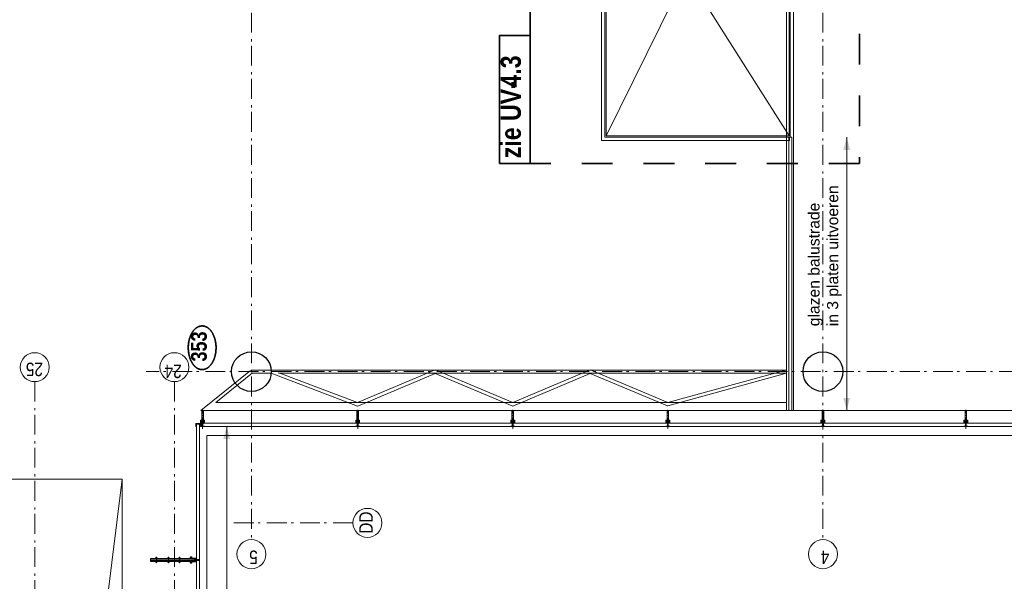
# Model space of a CAD drawing. Header units: millimetres. Extents: x 164654 to 368283, y 131426 to 252133.
# Tile 91 of 144: x 327768 to 340172, y 217346 to 224421. Entities that reach past the tile are written whole.
import ezdxf
from ezdxf.enums import TextEntityAlignment as Align

# ---------------------------------------------------------------- set-up
doc = ezdxf.new("R2010")
doc.units = ezdxf.units.MM
doc.header["$LTSCALE"] = 400
for name, pattern in [('STYLE_01', [0.416641, 0.208282, -0.208359]), ('STYLE_06', [1.041641, 0.625, -0.208282, 0.069427, -0.138931]), ('STYLE_15', [0.240945, 0.11811, -0.059055, 0.004724, -0.059055]), ('STYLE_16', [0.177165, 0.11811, -0.059055]), ('STYLE_21', [0.138889, 0.069444, -0.069444]), ('STYLE_22', [1.944444, 0.972222, -0.972222])]:
    doc.linetypes.add(name, pattern=pattern)
for name, color, linetype, lineweight in [('Buitenkozijnen', 140, 'Continuous', 15), ('Detailaanduiding', 5, 'Continuous', 70), ('Fragmentaanduiding', 1, 'STYLE_22', 35), ('leuning', 43, 'Continuous', 5), ('mat-beton (ihwg)', 5, 'Continuous', 25), ('mat-glas-hor', 5, 'Continuous', 15), ('mat-glas-vert', 5, 'Continuous', 15), ('mat-staal_zink', 140, 'Continuous', 15), ('None', 7, 'Continuous', 9), ('Tekst', 140, 'Continuous', 15)]:
    doc.layers.add(name, color=color, linetype=linetype, lineweight=lineweight)
doc.styles.add('Arial', font='arial.ttf', dxfattribs={"height": 211.666667})
doc.styles.add('Arial Narrow', font='ARIALN.TTF', dxfattribs={"height": 222.25})
doc.styles.add('Arial Narrow (bold)', font='ARIALNB.TTF', dxfattribs={"height": 172.861111})
doc.styles.get("Standard").update_dxf_attribs({"font": 'arial.ttf'})

# ---------------------------------------------------------------- blocks, each defined once
blk = doc.blocks.new('*U262')
at = {"layer": 'None', "color": 43, "linetype": 'Continuous', "lineweight": 9}
for p, q in [((30156, -5073), (30662, -5697)), ((30156, -5073), (30156, -12446)), ((30256, -5260), (30631, -5723)), ((30256, -5260), (30256, -12446)), ((30626, -5710), (30626, -5956)), ((30666, -5710), (30666, -12446)), ((30626, -5957), (30213, -7048)), ((30632, -6054), (30256, -7048)), ((30626, -6053), (30626, -12446)), ((30213, -7049), (30624, -8025)), ((30256, -7048), (30668, -8026)), ((30624, -8026), (30213, -9002)), ((30668, -8025), (30256, -9003)), ((30213, -9003), (30624, -9979)), ((30256, -9002), (30668, -9979)), ((30624, -9979), (30214, -10953)), ((30668, -9979), (30256, -10957)), ((30214, -10954), (30627, -12451)), ((30256, -10956), (30665, -12441))]:
    blk.add_line(p, q, dxfattribs=at)
blk = doc.blocks.new('*U321')
at = {"layer": 'None', "color": 8, "linetype": 'Continuous', "lineweight": 5}
blk.add_lwpolyline([(29291, -4080), (29291, -2100), (21471, -2100), (21471, -4080)], close=True, dxfattribs=at)
blk.add_lwpolyline([(29291, -2100), (21471, -3068), (21471, -3112), (29291, -4080)], dxfattribs=at)
blk = doc.blocks.new('Kolom O 500')
at = {"layer": 'mat-beton (ihwg)', "lineweight": 25}
blk.add_circle((0, 0), 250, dxfattribs=at)
blk = doc.blocks.new('*U1117')
at = {"layer": 'mat-staal_zink', "lineweight": 15}
blk.add_open_spline([(36046, -10005), (36051, -10005), (36056, -10002), (36061, -9999), (36063, -9995), (36066, -9990), (36066, -9985), (36066, -9979), (36063, -9975), (36061, -9970), (36056, -9968), (36051, -9965), (36046, -9965), (36041, -9965), (36036, -9968), (36031, -9970), (36029, -9975), (36026, -9979), (36026, -9985), (36026, -9990), (36029, -9995), (36031, -9999), (36036, -10002), (36041, -10005), (36046, -10005)], degree=2, knots=[0, 0, 0, 0.08347, 0.08347, 0.166803, 0.166803, 0.25, 0.25, 0.333197, 0.333197, 0.41653, 0.41653, 0.5, 0.5, 0.58347, 0.58347, 0.666803, 0.666803, 0.75, 0.75, 0.833197, 0.833197, 0.91653, 0.91653, 1, 1, 1], dxfattribs=at)
at = {"layer": 'None', "lineweight": 9}
for p, q in [((36106, -9930), (35986, -9930)), ((35986, -10179), (35986, -9930)), ((36106, -10179), (36106, -9930)), ((36106, -10179), (35986, -10179)), ((36106, -12023), (35986, -12023)), ((35986, -12445), (35986, -12023)), ((36106, -12445), (36106, -12023)), ((36106, -12445), (35986, -12445))]:
    blk.add_line(p, q, dxfattribs=at)
at = {"layer": 'None', "linetype": 'STYLE_01', "lineweight": 9}
for p, q in [((36106, -10179), (35986, -10179)), ((35986, -12023), (35986, -10179)), ((36106, -12023), (36106, -10179)), ((36106, -12023), (35986, -12023))]:
    blk.add_line(p, q, dxfattribs=at)
blk = doc.blocks.new('*U1118')
at = {"layer": 'None', "color": 8, "linetype": 'Continuous', "lineweight": 5}
blk.add_lwpolyline([(38856, -11980), (39086, -11980), (39086, -10180), (38856, -10180)], close=True, dxfattribs=at)
at = {"layer": 'None', "color": 8, "linetype": 'STYLE_01', "lineweight": 5}
blk.add_lwpolyline([(39111, -11980), (39111, -10180), (39086, -10180), (39086, -11980)], close=True, dxfattribs=at)
blk = doc.blocks.new('*U1119')
at = {"layer": 'None', "color": 8, "linetype": 'Continuous', "lineweight": 5}
blk.add_lwpolyline([(38626, -11980), (38856, -11980), (38856, -10180), (38626, -10180)], close=True, dxfattribs=at)
at = {"layer": 'None', "color": 8, "linetype": 'STYLE_01', "lineweight": 5}
blk.add_lwpolyline([(38881, -11980), (38881, -10180), (38856, -10180), (38856, -11980)], close=True, dxfattribs=at)
blk = doc.blocks.new('*U1120')
at = {"layer": 'None', "color": 8, "linetype": 'Continuous', "lineweight": 5}
blk.add_lwpolyline([(38396, -11980), (38626, -11980), (38626, -10180), (38396, -10180)], close=True, dxfattribs=at)
at = {"layer": 'None', "color": 8, "linetype": 'STYLE_01', "lineweight": 5}
blk.add_lwpolyline([(38651, -11980), (38651, -10180), (38626, -10180), (38626, -11980)], close=True, dxfattribs=at)
blk = doc.blocks.new('*U1121')
at = {"layer": 'None', "color": 8, "linetype": 'Continuous', "lineweight": 5}
blk.add_lwpolyline([(38166, -11980), (38396, -11980), (38396, -10180), (38166, -10180)], close=True, dxfattribs=at)
at = {"layer": 'None', "color": 8, "linetype": 'STYLE_01', "lineweight": 5}
blk.add_lwpolyline([(38421, -11980), (38421, -10180), (38396, -10180), (38396, -11980)], close=True, dxfattribs=at)
blk = doc.blocks.new('*U1122')
at = {"layer": 'None', "color": 8, "linetype": 'Continuous', "lineweight": 5}
blk.add_lwpolyline([(37936, -11980), (38166, -11980), (38166, -10180), (37936, -10180)], close=True, dxfattribs=at)
at = {"layer": 'None', "color": 8, "linetype": 'STYLE_01', "lineweight": 5}
blk.add_lwpolyline([(38191, -11980), (38191, -10180), (38166, -10180), (38166, -11980)], close=True, dxfattribs=at)
blk = doc.blocks.new('*U1123')
at = {"layer": 'None', "color": 8, "linetype": 'Continuous', "lineweight": 5}
blk.add_lwpolyline([(37706, -11980), (37936, -11980), (37936, -10180), (37706, -10180)], close=True, dxfattribs=at)
at = {"layer": 'None', "color": 8, "linetype": 'STYLE_01', "lineweight": 5}
blk.add_lwpolyline([(37961, -11980), (37961, -10180), (37936, -10180), (37936, -11980)], close=True, dxfattribs=at)
blk = doc.blocks.new('*U1124')
at = {"layer": 'None', "color": 8, "linetype": 'Continuous', "lineweight": 5}
blk.add_lwpolyline([(37476, -11980), (37706, -11980), (37706, -10180), (37476, -10180)], close=True, dxfattribs=at)
at = {"layer": 'None', "color": 8, "linetype": 'STYLE_01', "lineweight": 5}
blk.add_lwpolyline([(37731, -11980), (37731, -10180), (37706, -10180), (37706, -11980)], close=True, dxfattribs=at)
blk = doc.blocks.new('*U1125')
at = {"layer": 'None', "color": 8, "linetype": 'Continuous', "lineweight": 5}
blk.add_lwpolyline([(37246, -11980), (37476, -11980), (37476, -10180), (37246, -10180)], close=True, dxfattribs=at)
at = {"layer": 'None', "color": 8, "linetype": 'STYLE_01', "lineweight": 5}
blk.add_lwpolyline([(37501, -11980), (37501, -10180), (37476, -10180), (37476, -11980)], close=True, dxfattribs=at)
blk = doc.blocks.new('*U1126')
at = {"layer": 'None', "color": 8, "linetype": 'Continuous', "lineweight": 5}
blk.add_lwpolyline([(37016, -11980), (37246, -11980), (37246, -10180), (37016, -10180)], close=True, dxfattribs=at)
at = {"layer": 'None', "color": 8, "linetype": 'STYLE_01', "lineweight": 5}
blk.add_lwpolyline([(37271, -11980), (37271, -10180), (37246, -10180), (37246, -11980)], close=True, dxfattribs=at)
blk = doc.blocks.new('*U1127')
at = {"layer": 'leuning', "color": 140, "linetype": 'Continuous', "lineweight": 15}
blk.add_lwpolyline([(33558, -10122), (33558, -12490), (33598, -12490), (33598, -10162), (38950, -10162), (38950, -10122)], close=True, dxfattribs=at)
at = {"layer": 'None', "linetype": 'STYLE_01', "lineweight": 9}
for p, q in [((37644, -10150), (37564, -10150)), ((37564, -12010), (37564, -10150)), ((37644, -12010), (37644, -10150)), ((38564, -10150), (38484, -10150)), ((38484, -12010), (38484, -10150)), ((38564, -12010), (38564, -10150)), ((37644, -12010), (37564, -12010)), ((38564, -12010), (38484, -12010))]:
    blk.add_line(p, q, dxfattribs=at)
at = {"layer": 'None', "color": 8, "linetype": 'Continuous', "lineweight": 5}
for p, q in [((33616, -12485), (37247, -10180)), ((37272, -11980), (33616, -10180)), ((37246, -11080), (38920, -11080)), ((33598, -12495), (35434, -12495))]:
    blk.add_line(p, q, dxfattribs=at)
blk.add_lwpolyline([(35416, -11980), (35416, -12485), (33616, -12485), (33616, -10180), (37006, -10180), (37006, -11980)], close=True, dxfattribs=at)
at = {"layer": 'None', "color": 140, "linetype": 'Continuous', "lineweight": 15}
blk.add_lwpolyline([(35434, -11998), (35434, -12490), (35474, -12490), (35474, -12038), (38950, -12038), (38950, -11998)], close=True, dxfattribs=at)
at = {"layer": 'None', "color": 8, "lineweight": 5}
blk.add_solid([(38920, -11080), (38761, -11123), (38761, -11037)], dxfattribs=at)
at = {"layer": 'None', "color": 7}
for name in ['*U1117', '*U1126', '*U1125', '*U1124', '*U1123', '*U1122', '*U1121', '*U1120', '*U1119', '*U1118']:
    blk.add_blockref(name, (0, 0), dxfattribs=at)
blk = doc.blocks.new('Fragment')
at = {"layer": 'Fragmentaanduiding', "linetype": 'Continuous', "lineweight": 35}
blk.add_lwpolyline([(-774, 197), (838, 197), (838, -190), (-774, -190)], close=True, dxfattribs=at)
at = {"layer": 'Fragmentaanduiding', "insert": (-707, 182), "char_height": 254, "attachment_point": 1, "style": 'Arial Narrow (bold)'}
blk.add_mtext('zie UV-', dxfattribs=at)
at = {"layer": 'Fragmentaanduiding', "style": 'Arial Narrow (bold)'}
blk.add_attdef('Fragment', text='', height=254, dxfattribs=at).set_placement((183, 182), align=Align.TOP_LEFT)
at = {"layer": 'None', "color": 0, "flags": 1}
blk.add_attdef('Detail', (-774, -647), '', height=254, dxfattribs=at)
blk = doc.blocks.new('*U152')
at = {"layer": 'None', "color": 8, "lineweight": 5, "flags": 128}
for points in [[(-5, -154), (-5, -154, 0.414214), (-5, -155), (-5, -173), (-5, -173, 0.414214), (-5, -173), (-4, -173), (-4, -173, 0.414214), (-3, -173), (-3, -173, 0.414214), (-4, -172), (-4, -172), (-4, -169), (-4, -169, -0.414214), (-4, -168), (-3, -168), (-3, -168, 0.221695), (-2, -168), (-1, -167), (-1, -167, -0.466308), (1, -167), (2, -168), (2, -168, 0.221695), (3, -168), (4, -168), (4, -168, -0.414214), (5, -169), (5, -172), (4, -172), (4, -172, 0.414214), (4, -173), (4, -173, 0.414214), (4, -173), (5, -173), (5, -173, 0.414214), (6, -173), (6, -155), (6, -155, 0.414214), (5, -154), (5, -154), (5, -155), (5, -155, -0.414214), (4, -155), (4, -155), (4, -155, -0.414214), (3, -155), (3, -151), (3, -151, -0.414214), (4, -150), (4, -150), (4, -150, -0.414214), (5, -150), (5, -151), (5, -151), (5, -151, 0.414214), (6, -150), (6, -138), (6, -138, 0.351868), (5, -137), (5, -137, 0.351868), (5, -137), (4, -139), (4, -139, 0.314902), (4, -139), (4, -140), (4, -140, -0.198912), (5, -140), (5, -140), (5, -140, -0.198912), (4, -140), (4, -141), (4, -141, 0.414214), (4, -141), (4, -141), (4, -141, -0.198912), (5, -141), (5, -142), (5, -142, -0.198912), (4, -142), (4, -142), (4, -142, 0.414214), (4, -142), (4, -143), (4, -143, -0.198912), (5, -143), (5, -143), (5, -143, -0.087489), (5, -143), (4, -144), (4, -149), (4, -149, -0.414214), (4, -149), (-4, -149), (-4, -149, -0.414214), (-4, -149), (-4, -144), (-4, -143), (-4, -143, -0.087489), (-4, -143), (-4, -143), (-4, -143, -0.198912), (-4, -143), (-4, -142), (-4, -142, 0.414214), (-4, -142), (-4, -142), (-4, -142, -0.198912), (-4, -142), (-4, -141), (-4, -141, -0.198912), (-4, -141), (-4, -141), (-4, -141, 0.414214), (-4, -141), (-4, -140), (-4, -140, -0.198912), (-4, -140), (-4, -140), (-4, -140, -0.198912), (-4, -140), (-4, -139), (-4, -139, 0.314902), (-4, -139), (-5, -137), (-5, -137, 0.351868), (-5, -137), (-5, -137, 0.351868), (-5, -138), (-5, -150), (-5, -150, 0.414214), (-5, -151), (-5, -151), (-5, -150), (-5, -150, -0.414214), (-4, -150), (-4, -150), (-4, -150, -0.414214), (-3, -151), (-3, -155), (-3, -155, -0.414214), (-4, -155), (-4, -155), (-4, -155, -0.414214), (-5, -155), (-5, -154)], [(-4, -162, -0.414214), (-4, -161), (-3, -161), (-3, -161, 0.414214), (-2, -161), (-2, -160), (-2, -160, 0.414214), (-3, -160), (-4, -160), (-4, -160, -0.414214), (-4, -160), (-4, -157), (-4, -157, -0.414214), (-4, -156), (4, -156), (4, -156, -0.414214), (5, -157), (5, -160), (5, -160, -0.414214), (4, -160), (3, -160), (3, -160, 0.414214), (3, -160), (3, -161), (3, -161, 0.414214), (3, -161), (4, -161), (4, -161, -0.414214), (5, -162), (5, -167), (5, -167, -0.414214), (4, -167), (3, -167), (3, -167, -0.221695), (3, -167), (2, -166), (2, -166, 0.466308), (-2, -166), (-3, -167), (-3, -167, -0.221695), (-3, -167), (-4, -167), (-4, -167, -0.414214), (-4, -167), (-4, -162)], [(-2, -150, 0.414214), (-2, -150), (-2, -155), (-2, -155, 0.414214), (-2, -155), (2, -155), (2, -155, 0.414214), (2, -155), (2, -150), (2, -150, 0.414214), (2, -150), (-2, -150)]]:
    blk.add_lwpolyline(points, format="xyb", close=True, dxfattribs=at)
blk = doc.blocks.new('*U153')
at = {"layer": 'None', "color": 8, "lineweight": 5, "flags": 128}
for points in [[(-13, -183), (-13, -182), (-14, -181), (-14, -181, 0.36397), (-15, -181), (-15, -181), (-15, -182), (-15, -182, -0.36397), (-16, -182), (-16, -182), (-16, -181), (-16, -181, 0.36397), (-17, -181), (-17, -181), (-17, -182), (-17, -182, -0.36397), (-18, -182), (-18, -182), (-18, -181), (-18, -181, 0.36397), (-18, -181), (-18, -181), (-19, -182), (-19, -182, -0.36397), (-19, -182), (-19, -182), (-20, -181), (-20, -181, 0.36397), (-20, -181), (-20, -181), (-21, -182), (-21, -182, -0.36397), (-21, -182), (-21, -182), (-22, -181), (-22, -181, 0.36397), (-22, -181), (-22, -181), (-22, -181), (-23, -181), (-23, -181), (-23, -181, 0.36397), (-24, -181), (-24, -181), (-24, -181), (-24, -181), (-24, -181, -0.267949), (-25, -181), (-25, -181), (-25, -181), (-25, -181, 0.339454), (-25, -181), (-25, -181, 0.339454), (-25, -181), (-25, -181), (-25, -184), (-25, -184, 0.414214), (-25, -185), (-25, -185), (-24, -185), (-24, -185, 0.414214), (-24, -184), (-24, -184), (-24, -183), (-24, -183, 0.236068), (-24, -182), (-24, -182), (-24, -182, -0.548276), (-24, -182), (-24, -182, -0.548276), (-24, -182), (-24, -182), (-24, -182, 0.250388), (-24, -182), (-24, -182), (-23, -182), (-23, -182, -0.414214), (-22, -183), (-22, -183), (-22, -183), (-22, -183, 0.414214), (-22, -184), (-22, -184), (-22, -184), (-22, -184, 0.131652), (-22, -184), (-22, -184), (-20, -183), (-13, -183)], [(-6, -181), (-6, -181, -0.388879), (-9, -183), (-9, -183), (-20, -183), (-22, -184), (-23, -184), (-23, -183), (-24, -183), (-24, -185), (24, -185), (24, -183), (23, -183), (23, -184), (22, -184), (20, -183), (9, -183), (9, -183, -0.388879), (6, -181), (6, -181), (5, -173), (3, -173), (3, -171), (-2, -171), (-2, -173), (-5, -173), (-6, -181)], [(14, -183), (14, -182), (15, -181), (15, -181, -0.36397), (15, -181), (15, -181), (15, -182), (15, -182, 0.36397), (16, -182), (16, -182), (16, -181), (16, -181, -0.36397), (17, -181), (17, -181), (17, -182), (17, -182, 0.36397), (18, -182), (18, -182), (18, -181), (18, -181, -0.36397), (19, -181), (19, -181), (19, -182), (19, -182, 0.36397), (19, -182), (19, -182), (20, -181), (20, -181, -0.36397), (20, -181), (20, -181), (21, -182), (21, -182, 0.36397), (21, -182), (21, -182), (22, -181), (22, -181, -0.36397), (22, -181), (22, -181), (22, -181), (23, -181), (24, -181), (24, -181, -0.36397), (24, -181), (24, -181), (24, -181), (25, -181), (25, -181, 0.267949), (25, -181), (25, -181), (25, -181), (25, -181, -0.339454), (25, -181), (25, -181, -0.339454), (26, -181), (26, -181), (26, -184), (26, -184, -0.414214), (25, -185), (25, -185), (24, -185), (24, -185, -0.414214), (24, -184), (24, -184), (24, -183), (24, -183, -0.236068), (24, -182), (24, -182), (24, -182, 0.548276), (24, -182), (24, -182, 0.548276), (24, -182), (24, -182), (24, -182, -0.250388), (24, -182), (24, -182), (23, -182), (23, -182, 0.414214), (23, -183), (23, -183), (23, -183), (23, -183, -0.414214), (22, -184), (22, -184), (22, -184), (22, -184, -0.131652), (22, -184), (22, -184), (21, -183), (14, -183)]]:
    blk.add_lwpolyline(points, format="xyb", close=True, dxfattribs=at)
blk = doc.blocks.new('verticale stijl 150x50 UV')
at = {"layer": 'None', "color": 8, "linetype": 'STYLE_15', "lineweight": 5}
blk.add_line((0, -216), (0, 35), dxfattribs=at)
at = {"layer": 'None', "color": 8, "lineweight": 5}
for p, q in [((-26, -143), (-26, -143)), ((-26, -144), (-26, -144)), ((-25, -133), (-25, -133)), ((-25, -134), (-25, -134)), ((-25, -135), (-25, -135)), ((-25, -136), (-25, -136)), ((-25, -137), (-25, -137)), ((-25, -137), (-25, -137)), ((-25, -138), (-25, -138)), ((-25, -139), (-25, -139)), ((-25, -140), (-25, -140)), ((-25, -141), (-25, -141)), ((-25, -142), (-25, -142)), ((-25, -142), (-25, -142)), ((-25, -143), (-25, -143)), ((-25, -145), (-25, -145)), ((-24, -133), (-24, -133)), ((-24, -134), (-24, -134)), ((-24, -135), (-24, -135)), ((-24, -135), (-24, -135)), ((-24, -136), (-24, -136)), ((-24, -137), (-24, -137)), ((-24, -138), (-24, -138)), ((-24, -139), (-24, -139)), ((-24, -139), (-24, -139)), ((-24, -140), (-24, -140)), ((-24, -141), (-24, -141)), ((-24, -142), (-24, -142)), ((-24, -143), (-24, -143)), ((-24, -144), (-24, -144)), ((-23, -133), (-23, -133)), ((-23, -134), (-23, -134)), ((-23, -135), (-23, -135)), ((-23, -136), (-23, -136)), ((-23, -137), (-23, -137)), ((-23, -137), (-23, -137)), ((-23, -138), (-23, -138)), ((-23, -139), (-23, -139)), ((-23, -140), (-23, -140)), ((-23, -141), (-23, -141)), ((-23, -142), (-23, -142)), ((-23, -145), (-23, -145)), ((-22, -127), (-22, -127)), ((-22, -128), (-22, -128)), ((-22, -129), (-22, -129)), ((-22, -129), (-22, -129)), ((-22, -130), (-22, -130)), ((-22, -131), (-22, -131)), ((-22, -132), (-22, -132)), ((-22, -133), (-22, -133)), ((-22, -133), (-22, -133)), ((-22, -133), (-22, -133)), ((-22, -134), (-22, -134)), ((-22, -134), (-22, -134)), ((-22, -135), (-22, -135)), ((-22, -135), (-22, -135)), ((-22, -140), (-22, -140)), ((-22, -140), (-22, -140)), ((-22, -141), (-22, -141)), ((-22, -141), (-22, -141)), ((-22, -142), (-22, -142)), ((-22, -144), (-22, -144)), ((-22, -145), (-22, -145)), ((-21, -126), (-21, -126)), ((-21, -129), (-21, -129)), ((-21, -130), (-21, -130)), ((-21, -131), (-21, -131)), ((-21, -131), (-21, -131)), ((-21, -132), (-21, -132)), ((-21, -133), (-21, -133)), ((-21, -134), (-21, -134)), ((-21, -135), (-21, -135)), ((-21, -135), (-21, -135)), ((-21, -136), (-21, -136)), ((-21, -137), (-21, -137)), ((-21, -138), (-21, -138)), ((-21, -139), (-21, -139)), ((-21, -139), (-21, -139)), ((-21, -140), (-21, -140)), ((-21, -141), (-21, -141)), ((-21, -144), (-21, -144)), ((-20, -126), (-20, -126)), ((-20, -130), (-20, -130)), ((-20, -131), (-20, -131)), ((-20, -132), (-20, -132)), ((-20, -133), (-20, -133)), ((-20, -133), (-20, -133)), ((-20, -134), (-20, -134)), ((-20, -135), (-20, -135)), ((-20, -136), (-20, -136)), ((-20, -137), (-20, -137)), ((-20, -137), (-20, -137)), ((-20, -138), (-20, -138)), ((-20, -139), (-20, -139)), ((-20, -140), (-20, -140)), ((-20, -141), (-20, -141)), ((-20, -142), (-20, -142)), ((-20, -142), (-20, -142)), ((-20, -143), (-20, -143)), ((-20, -144), (-20, -144)), ((-19, -126), (-19, -126)), ((-19, -127), (-19, -127)), ((-19, -129), (-19, -129)), ((-19, -130), (-19, -130)), ((-19, -131), (-19, -131)), ((-19, -131), (-19, -131)), ((-19, -132), (-19, -132)), ((-19, -133), (-19, -133)), ((-19, -134), (-19, -134)), ((-19, -135), (-19, -135)), ((-19, -140), (-19, -140)), ((-19, -141), (-19, -141)), ((-19, -142), (-19, -142)), ((-18, -128), (-18, -128)), ((-18, -129), (-18, -129)), ((-18, -129), (-18, -129)), ((-18, -133), (-18, -133)), ((-18, -134), (-18, -134)), ((-18, -135), (-18, -135)), ((-18, -140), (-18, -140)), ((-18, -141), (-18, -141)), ((-18, -142), (-18, -142)), ((-18, -142), (-18, -142)), ((-17, -133), (-17, -133)), ((-17, -133), (-17, -133)), ((-17, -134), (-17, -134)), ((-17, -134), (-17, -134)), ((-17, -135), (-17, -135)), ((-17, -135), (-17, -135)), ((-17, -135), (-17, -135)), ((-17, -136), (-17, -136)), ((-17, -136), (-17, -136)), ((-17, -137), (-17, -137)), ((-17, -137), (-17, -137)), ((-17, -137), (-17, -137)), ((-17, -138), (-17, -138)), ((-17, -138), (-17, -138)), ((-17, -139), (-17, -139)), ((-17, -139), (-17, -139)), ((-17, -139), (-17, -139)), ((-17, -140), (-17, -140)), ((-17, -140), (-17, -140)), ((-17, -141), (-17, -141)), ((-17, -141), (-17, -141)), ((-17, -142), (-17, -142)), ((-17, -142), (-17, -142)), ((-17, -142), (-17, -142)), ((-17, -143), (-17, -143)), ((-17, -143), (-17, -143)), ((-16, -141), (-16, -141)), ((-16, -142), (-16, -142)), ((-16, -143), (-16, -143)), ((-16, -144), (-16, -144)), ((-15, -142), (-15, -142)), ((-15, -143), (-15, -143)), ((-15, -144), (-15, -144)), ((-15, -145), (-15, -145)), ((-14, -142), (-14, -142)), ((-14, -143), (-14, -143)), ((-14, -144), (-14, -144)), ((-14, -144), (-14, -144)), ((-13, -143), (-13, -143)), ((-13, -144), (-13, -144))]:
    blk.add_line(p, q, dxfattribs=at)
at = {"layer": 'None', "color": 8, "linetype": 'STYLE_16', "lineweight": 5}
for p, q in [((-2, -155), (0, -154)), ((-2, -157), (-2, -155)), ((-1, -157), (-1, -155)), ((-1, -157), (-1, -155)), ((2, -155), (0, -154)), ((1, -157), (1, -155)), ((2, -157), (2, -155)), ((2, -157), (2, -155))]:
    blk.add_line(p, q, dxfattribs=at)
at = {"layer": 'None', "color": 8, "linetype": 'Continuous', "lineweight": 5, "flags": 128}
for points in [[(-10, 15), (10, 15), (10, -105), (25, -105), (25, -117), (-25, -117), (-25, -105), (-10, -105)], [(-8, 13), (-8, -105), (8, -105), (8, 13)], [(8, -107), (-8, -107), (-23, -107), (-23, -115), (23, -115), (23, -107)]]:
    blk.add_lwpolyline(points, close=True, dxfattribs=at)
at = {"layer": 'None', "color": 8, "lineweight": 5, "flags": 128}
for points in [[(25, -133), (25, -117), (23, -117), (-23, -117), (-25, -117), (-25, -133), (-22, -133), (-22, -128), (-23, -128), (-23, -127), (-22, -127), (-22, -125), (-22, -124), (-22, -120), (-22, -120, -0.414214), (-20, -119), (-20, -119), (-20, -119, -0.414214), (-18, -120), (-18, -124), (-18, -125), (-18, -127), (-18, -127), (-18, -128), (-18, -128), (-18, -133), (-16, -133), (-16, -120), (-16, -120, -0.414214), (-15, -119), (-15, -119), (-7, -119), (-7, -119, -0.414214), (-5, -120), (-5, -137), (-4, -137), (-4, -140), (-4, -140), (-4, -140), (-4, -141), (-4, -141), (-4, -142), (-4, -142), (-4, -143), (-4, -144), (-4, -149), (-2, -149), (-2, -138), (-2, -138, -0.414214), (0, -136), (0, -136), (0, -136, -0.414214), (2, -138), (2, -149), (4, -149), (4, -144), (4, -143), (4, -142), (4, -142), (4, -141), (4, -141), (4, -140), (4, -140), (4, -140), (4, -137), (5, -137), (5, -120), (5, -120, -0.414214), (7, -119), (7, -119), (15, -119), (15, -119, -0.414214), (16, -120), (16, -133), (18, -133), (18, -128), (18, -128), (18, -127), (18, -127), (18, -125), (18, -124), (18, -120), (18, -120, -0.414214), (20, -119), (20, -119), (20, -119, -0.414214), (22, -120), (22, -124), (22, -125), (22, -127), (23, -127), (23, -128), (22, -128), (22, -133)], [(-15, -145), (-15, -145, 0.390793), (-13, -144), (-13, -144, 0.390793), (-14, -142), (-14, -142, -0.352623), (-16, -140), (-16, -133), (-16, -133, 0.414214), (-16, -133), (-18, -133), (-18, -133), (-18, -133, -0.520293), (-18, -133), (-18, -130), (-18, -130), (-18, -128), (-18, -128, -0.577863), (-18, -128), (-18, -128), (-18, -128, 0.366605), (-18, -127), (-18, -127, 0.366605), (-18, -127), (-18, -127, -0.130834), (-19, -126), (-19, -126, 0.439074), (-21, -126), (-21, -126, -0.133252), (-22, -127), (-22, -127, 0.366605), (-22, -127), (-22, -127, 0.366605), (-22, -128), (-22, -128), (-22, -128, -0.577455), (-22, -128), (-22, -130), (-22, -130), (-22, -133), (-22, -133, -0.52048), (-22, -133), (-22, -133), (-25, -133), (-25, -133, 0.414214), (-25, -133), (-25, -141), (-25, -141, -0.255976), (-26, -143), (-26, -143, 0.749676), (-25, -145), (-21, -145), (-21, -145, 0.414214), (-19, -143), (-19, -143, -0.402808), (-19, -142), (-19, -142, -0.402808), (-18, -143), (-18, -143, 0.233259), (-18, -143), (-15, -144), (-15, -144, -0.419014), (-15, -144), (-15, -144, -0.419014), (-15, -144), (-16, -144), (-16, -144, 0.414214), (-16, -144), (-16, -144, 0.414214), (-16, -145)], [(-23, -142), (-23, -142, 0.418874), (-24, -142), (-24, -142, -0.396568), (-25, -143), (-25, -143, 0.437017), (-26, -144), (-26, -144, 0.437017), (-25, -144), (-22, -144), (-22, -144, 0.263556), (-20, -143), (-20, -143, 0.552342), (-21, -142)], [(-23, -136), (-23, -136, -0.414214), (-22, -135), (-22, -135, -0.414214), (-21, -136), (-21, -139), (-21, -139, -0.414214), (-22, -140), (-22, -140, -0.414214), (-23, -139)], [(-21, -128, -0.29188), (-21, -127), (-20, -127), (-20, -127, -0.344328), (-20, -127), (-19, -127), (-19, -127, -0.29188), (-19, -128), (-19, -130), (-19, -130, -0.348796), (-20, -130), (-20, -130, -0.348796), (-21, -130), (-21, -128)], [(-19, -140, -0.414214), (-20, -139), (-20, -136), (-20, -136, -0.414214), (-19, -135), (-19, -135, -0.414214), (-18, -136), (-18, -139), (-18, -139, -0.414214), (-19, -140)], [(0, -157), (0, -157, -0.163834), (-4, -156), (-4, -156), (-4, -156, -0.234469), (-5, -155), (-5, -155), (-5, -154), (5, -154), (5, -155), (5, -155, -0.234469), (4, -156), (4, -156), (4, -156, -0.163834), (0, -157), (0, -157)], [(15, -145), (15, -145, -0.390793), (13, -144), (13, -144, -0.390793), (14, -142), (14, -142, 0.352623), (16, -140), (16, -133), (16, -133, -0.414214), (16, -133), (18, -133), (18, -133), (18, -133, 0.520293), (18, -133), (18, -130), (18, -130), (18, -128), (18, -128, 0.577863), (18, -128), (18, -128), (18, -128, -0.366605), (18, -127), (18, -127, -0.366605), (18, -127), (18, -127, 0.130834), (19, -126), (19, -126, -0.439074), (21, -126), (21, -126, 0.133252), (22, -127), (22, -127, -0.366605), (22, -127), (22, -127, -0.366605), (22, -128), (22, -128), (22, -128, 0.577455), (22, -128), (22, -130), (22, -130), (22, -133), (22, -133, 0.52048), (22, -133), (22, -133), (25, -133), (25, -133, -0.414214), (25, -133), (25, -141), (25, -141, 0.255976), (26, -143), (26, -143, -0.749676), (25, -145), (21, -145), (21, -145, -0.414214), (19, -143), (19, -143, 0.402808), (19, -142), (19, -142, 0.402808), (18, -143), (18, -143, -0.233259), (18, -143), (15, -144), (15, -144, 0.419014), (15, -144), (15, -144, 0.419014), (15, -144), (16, -144), (16, -144, -0.414214), (16, -144), (16, -144, -0.414214), (16, -145)], [(19, -140, 0.414214), (20, -139), (20, -136), (20, -136, 0.414214), (19, -135), (19, -135, 0.414214), (18, -136), (18, -139), (18, -139, 0.414214), (19, -140)], [(21, -128, 0.29188), (21, -127), (20, -127), (20, -127, 0.344328), (20, -127), (19, -127), (19, -127, 0.29188), (19, -128), (19, -130), (19, -130, 0.348796), (20, -130), (20, -130, 0.348796), (21, -130), (21, -128)], [(23, -142), (23, -142, -0.418874), (24, -142), (24, -142, 0.396568), (25, -143), (25, -143, -0.437017), (26, -144), (26, -144, -0.437017), (25, -144), (22, -144), (22, -144, -0.263556), (20, -143), (20, -143, -0.552342), (21, -142)], [(23, -136), (23, -136, 0.414214), (22, -135), (22, -135, 0.414214), (21, -136), (21, -139), (21, -139, 0.414214), (22, -140), (22, -140, 0.414214), (23, -139)]]:
    blk.add_lwpolyline(points, format="xyb", close=True, dxfattribs=at)
blk.add_lwpolyline([(4, -119), (4, -134), (-4, -134), (-4, -119)], close=True, dxfattribs=at)
at = {"layer": 'None', "color": 8, "linetype": 'STYLE_16', "lineweight": 5}
for centre, radius, start, end in [((-2, -158), 3.38, 79.3357, 100.6643), ((0, -163), 8.16, 82.9585, 97.0415), ((0, -160), 3.5, 73.4149, 106.5851), ((2, -158), 3.38, 79.3357, 100.6643)]:
    blk.add_arc(centre, radius, start, end, dxfattribs=at)
at = {"layer": 'None', "color": 7}
for name in ['*U153', '*U152']:
    blk.add_blockref(name, (0, 0), dxfattribs=at)
blk = doc.blocks.new('*U1304')
at = {"layer": 'mat-glas-hor', "color": 8, "lineweight": 5}
for p, q in [((29991, -5065), (29961, -5084)), ((29961, -5065), (29991, -5084))]:
    blk.add_line(p, q, dxfattribs=at)
at = {"layer": 'None', "color": 8, "lineweight": 5}
blk.add_lwpolyline([(29991, -5084), (29961, -5084), (29961, -5065), (29991, -5065)], close=True, dxfattribs=at)
blk = doc.blocks.new('*U1305')
at = {"layer": 'mat-staal_zink', "color": 8, "lineweight": 5}
for points in [[(29991, -5013), (29954, -5013), (29954, -5010), (29994, -5010), (29994, -5084), (29991, -5084)], [(29961, -5065), (29986, -5065), (29986, -5062), (29958, -5062), (29958, -5084), (29961, -5084)]]:
    blk.add_lwpolyline(points, close=True, dxfattribs=at)
at = {"layer": 'None', "color": 8, "linetype": 'Continuous', "lineweight": 5}
blk.add_lwpolyline([(29954, -5018), (29954, -5013), (29991, -5013), (29991, -5062), (29958, -5062), (29958, -5058), (29986, -5058), (29986, -5018)], close=True, dxfattribs=at)
at = {"layer": 'None', "color": 7}
blk.add_blockref('*U1304', (0, 0), dxfattribs=at)
blk = doc.blocks.new('Detail')
at = {"layer": 'Detailaanduiding', "color": 1, "linetype": 'Continuous', "lineweight": 35}
blk.add_open_spline([(-134, 154), (-70, 177), (77, 177), (141, 154), (205, 130), (242, 90), (278, 49), (278, 2), (278, -45), (242, -85), (205, -126), (141, -149), (77, -173), (-70, -173), (-134, -149), (-198, -126), (-235, -85), (-272, -45), (-272, 2), (-272, 49), (-235, 90), (-198, 130), (-134, 154)], degree=2, knots=[0, 0, 0, 0.097932, 0.195864, 0.195864, 0.280023, 0.280023, 0.347931, 0.347931, 0.415846, 0.415846, 0.5, 0.5, 0.597932, 0.695864, 0.695864, 0.780023, 0.780023, 0.847931, 0.847931, 0.915846, 0.915846, 1, 1, 1], dxfattribs=at)
at = {"layer": 'Detailaanduiding', "style": 'Arial Narrow (bold)'}
blk.add_attdef('Detail', text='', height=198, dxfattribs=at).set_placement((-170, 142), align=Align.TOP_LEFT)
at = {"layer": 'None', "color": 0, "flags": 1}
blk.add_attdef('Fragment', (-272, -528), '', height=198, dxfattribs=at)
blk = doc.blocks.new('ba-bout glaszwaard')
at = {"layer": 'None', "color": 8, "lineweight": 5}
for p, q in [((-11.5, 5), (-9.5, 5)), ((47.5, 5), (45.5, 5)), ((-11.5, -5), (-9.5, -5)), ((47.5, -5), (45.5, -5))]:
    blk.add_line(p, q, dxfattribs=at)
at = {"layer": 'None', "color": 8, "linetype": 'Continuous', "lineweight": 5}
for p, q in [((-2.5, 3), (-8.5, 3)), ((38.5, 3), (44.5, 3)), ((-2.5, -3), (-8.5, -3)), ((38.5, -3), (44.5, -3))]:
    blk.add_line(p, q, dxfattribs=at)
at = {"layer": 'None', "color": 8, "linetype": 'STYLE_21', "lineweight": 5}
blk.add_lwpolyline([(-11.5, 2.5), (47.5, 2.5), (47.5, -2.5), (-11.5, -2.5)], close=True, dxfattribs=at)
at = {"layer": 'None', "color": 8, "linetype": 'Continuous', "lineweight": 5, "flags": 128}
for points in [[(-1.5, 6, 0.4142136), (-2.5, 7), (-8.5, 7, 0.4142136), (-9.5, 6), (-9.5, -6, 0.4142136), (-8.5, -7), (-2.5, -7, 0.4142136), (-1.5, -6)], [(37.5, 6, -0.4142136), (38.5, 7), (44.5, 7, -0.4142136), (45.5, 6), (45.5, -6, -0.4142136), (44.5, -7), (38.5, -7, -0.4142136), (37.5, -6)]]:
    blk.add_lwpolyline(points, format="xyb", close=True, dxfattribs=at)
at = {"layer": 'None', "color": 8, "linetype": 'Continuous', "lineweight": 5}
for points in [[(-1.5, 9), (-0.5, 9), (-0.5, -9), (-1.5, -9)], [(36.5, 9), (37.5, 9), (37.5, -9), (36.5, -9)]]:
    blk.add_lwpolyline(points, close=True, dxfattribs=at)
at = {"layer": 'None', "color": 8, "lineweight": 5}
for centre, start, end in [((-11.5, 0), 90, 270), ((47.5, 0), 270, 90)]:
    blk.add_arc(centre, 5, start, end, dxfattribs=at)
at = {"layer": 'None', "color": 8, "linetype": 'Continuous', "lineweight": 5}
for centre, start, end in [((-8.5, 4), 180, 270), ((-8.5, 2), 90, 180), ((-2.5, 4), 270, 0), ((-2.5, 2), 0, 90), ((38.5, 4), 180, 270), ((38.5, 2), 90, 180), ((44.5, 4), 270, 0), ((44.5, 2), 0, 90), ((-8.5, -2), 180, 270), ((-8.5, -4), 90, 180), ((-2.5, -4), 0, 90), ((38.5, -4), 90, 180), ((44.5, -2), 270, 0), ((44.5, -4), 0, 90)]:
    blk.add_arc(centre, 1, start, end, dxfattribs=at)
blk = doc.blocks.new('*U198')
at = {"layer": 'None', "color": 8, "lineweight": 5}
for p, q in [((-16, -507), (-14, -507)), ((-16, -517), (-14, -517)), ((52, -507), (50, -507)), ((52, -517), (50, -517))]:
    blk.add_line(p, q, dxfattribs=at)
at = {"layer": 'None', "color": 8, "linetype": 'Continuous', "lineweight": 5}
for p, q in [((-6, -509), (-12, -509)), ((-6, -515), (-12, -515)), ((42, -509), (48, -509)), ((42, -515), (48, -515))]:
    blk.add_line(p, q, dxfattribs=at)
for points in [[(-22, -503), (-4, -503), (-4, -521), (-22, -521)], [(-6, -503), (-4, -503), (-4, -521), (-6, -521)], [(40, -503), (58, -503), (58, -521), (40, -521)], [(40, -503), (42, -503), (42, -521), (40, -521)]]:
    blk.add_lwpolyline(points, close=True, dxfattribs=at)
at = {"layer": 'None', "color": 8, "linetype": 'STYLE_21', "lineweight": 5}
blk.add_lwpolyline([(-16, -510), (52, -510), (52, -515), (-16, -515)], close=True, dxfattribs=at)
at = {"layer": 'None', "color": 8, "linetype": 'Continuous', "lineweight": 5, "flags": 128}
for points in [[(-6, -506, 0.414214), (-6, -505), (-12, -505, 0.414214), (-14, -506), (-14, -518, 0.414214), (-12, -519), (-6, -519, 0.414214), (-6, -518)], [(42, -506, -0.414214), (42, -505), (48, -505, -0.414214), (50, -506), (50, -518, -0.414214), (48, -519), (42, -519, -0.414214), (42, -518)]]:
    blk.add_lwpolyline(points, format="xyb", close=True, dxfattribs=at)
at = {"layer": 'None', "color": 8, "lineweight": 5}
for centre, start, end in [((-16, -512), 90, 270), ((52, -512), 270, 90)]:
    blk.add_arc(centre, 5, start, end, dxfattribs=at)
at = {"layer": 'None', "color": 8, "linetype": 'Continuous', "lineweight": 5}
for centre, start, end in [((-12, -508), 180, 270), ((-12, -510), 90, 180), ((-12, -514), 180, 270), ((-12, -516), 90, 180), ((-6, -508), 270, 0), ((-6, -510), 0, 90), ((-6, -516), 0, 90), ((42, -508), 180, 270), ((42, -510), 90, 180), ((42, -516), 90, 180), ((48, -508), 270, 0), ((48, -510), 0, 90), ((48, -514), 270, 0), ((48, -516), 0, 90)]:
    blk.add_arc(centre, 1, start, end, dxfattribs=at)
blk = doc.blocks.new('*U199')
at = {"layer": 'mat-glas-vert', "lineweight": 15}
blk.add_lwpolyline([(10, 0), (26, 0), (26, -550), (10, -550)], close=True, dxfattribs=at)
at = {"layer": 'None', "color": 8, "lineweight": 5}
for points in [[(0, 0), (10, 0), (10, -550), (0, -550)], [(26, 0), (36, 0), (36, -550), (26, -550)], [(-4, -577), (13, -577), (13, -580), (-4, -580)], [(18, -619), (13, -620), (13, -580), (18, -581), (23, -580), (23, -620)], [(23, -577), (40, -577), (40, -580), (23, -580)]]:
    blk.add_lwpolyline(points, close=True, dxfattribs=at)
at = {"layer": 'None', "color": 43, "lineweight": 9}
for points in [[(13, -577), (-4, -577), (-4, -490), (-1, -490), (-1, -574), (13, -574)], [(23, -577), (40, -577), (40, -490), (37, -490), (37, -574), (23, -574)]]:
    blk.add_lwpolyline(points, close=True, dxfattribs=at)
at = {"layer": 'None', "color": 140, "lineweight": 15}
blk.add_lwpolyline([(0, -550), (36, -550), (36, -565), (0, -565)], close=True, dxfattribs=at)
at = {"layer": 'None', "color": 8}
for p in [(0, -75), (0, -227), (0, -366)]:
    blk.add_blockref('ba-bout glaszwaard', p, dxfattribs=at)
at = {"layer": 'None', "color": 7}
blk.add_blockref('*U198', (0, 0), dxfattribs=at)
blk = doc.blocks.new('glazen vin')
at = {"layer": 'None', "color": 7}
blk.add_blockref('*U199', (0, 0), dxfattribs=at)
blk = doc.blocks.new('*U1641')
at = {"layer": 'None', "color": 43, "linetype": 'Continuous', "lineweight": 9}
for centre in [(28347, -5710), (28347, -12910)]:
    blk.add_circle(centre, 183, dxfattribs=at)
at = {"layer": 'None', "color": 43, "char_height": 169, "width": 160.91, "attachment_point": 1, "rotation": 90, "style": 'Arial Narrow'}
for s, insert in [('5', (28223, -5790)), ('4', (28223, -12990))]:
    blk.add_mtext(s, dxfattribs=dict(at, insert=insert))

msp = doc.modelspace()

# ---------------------------------------------------------------- linework, layer by layer
at = {"layer": 'Buitenkozijnen', "color": 43, "linetype": 'Continuous', "lineweight": 9}
for p, q in [((352262.17992, 219497.75849), (330050.20279, 219497.75849)), ((352282.47012, 219182.4865), (330125.55398, 219182.4865))]:
    msp.add_line(p, q, dxfattribs=at)
at = {"layer": 'Buitenkozijnen', "color": 140, "linetype": 'Continuous', "lineweight": 15}
for p, q in [((329994.94036, 210862.75849), (329994.94036, 219317.75849)), ((330034.94036, 210862.75849), (330034.94036, 219317.75849)), ((330067.37992, 219337.75849), (352273.73349, 219337.75849)), ((330067.37992, 219297.75849), (352273.73349, 219297.75849))]:
    msp.add_line(p, q, dxfattribs=at)
at = {"layer": 'Fragmentaanduiding', "lineweight": 35}
msp.add_lwpolyline([(334198.78548, 222608.75849), (334198.78548, 236688.75849), (338348.78548, 236688.75849), (338348.78548, 222608.75849)], close=True, dxfattribs=at)
at = {"layer": 'None', "color": 43, "linetype": 'STYLE_06', "lineweight": 9}
for p, q in [((330686.97992, 251591.69912), (330686.97992, 217871.79849)), ((337886.97992, 251591.69912), (337886.97992, 217871.79849)), ((361606.97992, 219987.75849), (329361.34606, 219987.75849))]:
    msp.add_line(p, q, dxfattribs=at)
at = {"layer": 'None', "color": 43, "linetype": 'Continuous', "lineweight": 9}
for p, q in [((337514.97992, 235815.75849), (337514.97992, 219497.75849)), ((337426.97992, 235727.75849), (337426.97992, 219497.75849)), ((330376.11382, 210852.75849), (330376.11382, 219297.75849)), ((330125.55398, 219182.4865), (330125.55398, 210852.75849))]:
    msp.add_line(p, q, dxfattribs=at)
at = {"layer": 'None', "color": 140, "linetype": 'Continuous', "lineweight": 15}
for p, q in [((337496.97992, 222939.75884), (337456.97992, 222939.75884)), ((337456.97992, 219497.75849), (337456.97992, 222939.75884)), ((337496.97992, 219497.75849), (337496.97992, 222939.75884)), ((337496.97992, 219497.75849), (337456.97992, 219497.75849))]:
    msp.add_line(p, q, dxfattribs=at)
at = {"layer": 'None', "color": 8, "lineweight": 5}
msp.add_line((338186.09558, 222939.75884), (338186.09558, 219497.75849), dxfattribs=at)
at = {"layer": 'None', "color": 7, "linetype": 'STYLE_06', "lineweight": 9}
for p, q in [((327956.97992, 219861.27859), (327956.97992, 209678.75849)), ((329716.97992, 219861.27859), (329716.97992, 209678.75849)), ((331966.02007, 218082.75849), (330466.02007, 218082.75849))]:
    msp.add_line(p, q, dxfattribs=at)
at = {"layer": 'None', "color": 43, "linetype": 'Continuous', "lineweight": 9}
for centre in [(327956.97992, 220043.88501), (329716.97992, 220043.88501), (332148.62649, 218082.75849)]:
    msp.add_circle(centre, 182.60642, dxfattribs=at)
at = {"layer": 'None', "color": 8, "lineweight": 5}
for points in [[(338186.09558, 222939.75884), (338228.63252, 222781.00884), (338143.55865, 222781.00884)], [(338186.09558, 219497.75849), (338143.55865, 219656.50849), (338228.63252, 219656.50849)]]:
    msp.add_solid(points, dxfattribs=at)
at = {"layer": 'None', "color": 43, "lineweight": 9}
msp.add_solid([(330376.11382, 219297.75849), (330418.65075, 219139.00849), (330333.57689, 219139.00849)], dxfattribs=at)

# ---------------------------------------------------------------- block references
at = {"layer": 'Buitenkozijnen', "color": 7, "rotation": 90}
for p in [(330686.97992, 219987.75849), (337886.97992, 219987.75849)]:
    msp.add_blockref('Kolom O 500', p, dxfattribs=at)
at = {"layer": 'Buitenkozijnen', "color": 7, "xscale": -1}
for p in [(330071.99205, 219482.38249), (332025.74205, 219482.38249), (333979.49205, 219482.38249), (335933.24205, 219482.38249), (337886.99202, 219482.38249), (339686.99202, 219482.38249)]:
    msp.add_blockref('verticale stijl 150x50 UV', p, dxfattribs=at)
at = {"layer": 'Detailaanduiding', "color": 7, "rotation": 90}
msp.add_blockref('Detail', (330068.68414, 220285.04271), dxfattribs=at).add_auto_attribs({'Detail': '353'})
at = {"layer": 'Fragmentaanduiding', "color": 7, "rotation": 90}
msp.add_blockref('Fragment', (334009.10732, 223382.91894), dxfattribs=at).add_auto_attribs({'Fragment': '4.3'})
at = {"layer": 'None', "color": 7, "rotation": 90}
for name, p in [('*U1127', (324976.97992, 189341.69912)), ('*U262', (324976.97992, 189341.69912)), ('*U1305', (324976.97992, 189341.69912)), ('*U321', (324976.97992, 189341.69912)), ('*U1641', (324976.97992, 189341.69912)), ('glazen vin', (329414.94036, 217597.55849))]:
    msp.add_blockref(name, p, dxfattribs=at)

# ---------------------------------------------------------------- texts
at = {"layer": 'None', "color": 8, "char_height": 169.333333, "attachment_point": 1, "style": 'Arial Narrow'}
for s, insert, rotation in [('25', (328060.98223, 219931.12742), 180), ('24', (329809.20885, 219906.87592), 180), ('DD', (332045.86891, 217945.45211), 90)]:
    msp.add_mtext(s, dxfattribs=dict(at, insert=insert, rotation=rotation))
at = {"layer": 'Tekst', "color": 43, "insert": (337702.61277, 220559.4314), "char_height": 141.1111111, "attachment_point": 1, "rotation": 90, "style": 'Arial'}
msp.add_mtext('glazen balustrade\\Pin 3 platen uitvoeren', dxfattribs=at)

doc.saveas('drawing.dxf')
